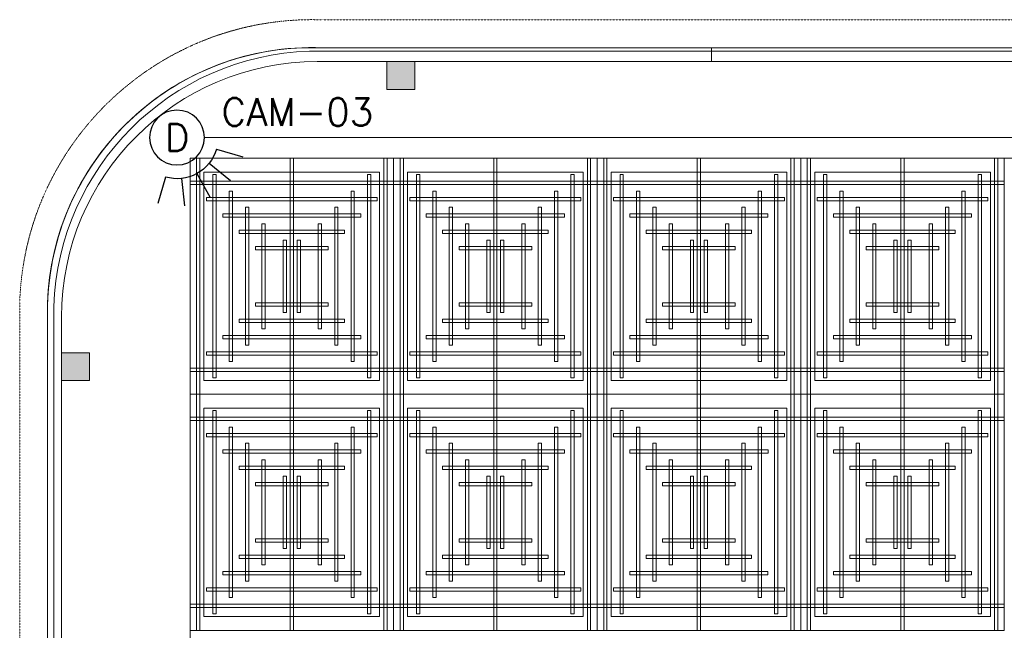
# Model space of a CAD drawing. Header units: millimetres. Extents: x 49250 to 72845, y -20157 to 18303.
# Tile 12 of 16: x 50153 to 55532, y 14963 to 18303. Entities that reach past the tile are written whole.
import ezdxf
from ezdxf.enums import TextEntityAlignment as Align

# ---------------------------------------------------------------- set-up
doc = ezdxf.new("R2010")
doc.units = ezdxf.units.MM
doc.header["$MEASUREMENT"] = 0
doc.linetypes.add('HIDDENX2', pattern=[0.75, 0.5, -0.25])
doc.linetypes.add('IRISH HOUSE_FF46_HYD AIRPORT_HVAC DUCTING LAYOUT 3$0$( Dashed )', pattern=[0.75, 0.5, -0.25])
doc.layers.get('0').update_dxf_attribs({"lineweight": 5})
for name, color, linetype in [('ELV-CCTV-SYSTEM-EQP', 5, 'Continuous'), ('IRISH HOUSE_FF46_HYD AIRPORT_HVAC DUCTING LAYOUT 3$0$Flooring', 8, 'Continuous'), ('IRISH HOUSE_FF46_HYD AIRPORT_HVAC DUCTING LAYOUT 3$0$RCP LAYOUT', 8, 'Continuous')]:
    doc.layers.add(name, color=color, linetype=linetype)
for name, color, linetype, lineweight in [('IRISH HOUSE_FF46_HYD AIRPORT_HVAC DUCTING LAYOUT 3$0$00 Structural', 2, 'Continuous', 25), ('IRISH HOUSE_FF46_HYD AIRPORT_HVAC DUCTING LAYOUT 3$0$02_Elevation 00', 8, 'Continuous', 9), ('IRISH HOUSE_FF46_HYD AIRPORT_HVAC DUCTING LAYOUT 3$0$03 Partition', 152, 'Continuous', 25), ('IRISH HOUSE_FF46_HYD AIRPORT_HVAC DUCTING LAYOUT 3$0$08_Hatch', 140, 'Continuous', 9), ('IRISH HOUSE_FF46_HYD AIRPORT_HVAC DUCTING LAYOUT 3$0$Ceiling', 14, 'Continuous', 9), ('IRISH HOUSE_FF46_HYD AIRPORT_HVAC DUCTING LAYOUT 3$0$Furniture', 14, 'Continuous', 9), ('IRISH HOUSE_FF46_HYD AIRPORT_HVAC DUCTING LAYOUT 3$0$Grey', 8, 'Continuous', 9), ('M-MEP-ELPR-EQUIP', 6, 'Continuous', 20), ('M-MEP-ELTV-CABLE', 96, 'HIDDENX2', 20), ('M-MEP-GEN', 7, 'Continuous', 5)]:
    doc.layers.add(name, color=color, linetype=linetype, lineweight=lineweight)
doc.styles.get("Standard").update_dxf_attribs({"font": 'romans.shx'})

# ---------------------------------------------------------------- blocks, each defined once
blk = doc.blocks.new('IRISH HOUSE_FF46_HYD AIRPORT_HVAC DUCTING LAYOUT 3$0$IRISH HOUSE-RCP LAYOUT')
at = {"layer": 'IRISH HOUSE_FF46_HYD AIRPORT_HVAC DUCTING LAYOUT 3$0$00 Structural', "lineweight": 0, "ltscale": 0.25}
h = blk.add_hatch(color=8, dxfattribs=at)
h.dxf.hatch_style = 1
h.paths.add_polyline_path([(1812, 8901.5), (1812, 8749.1), (1964.4, 8749.1), (1964.4, 8901.5)])
h = blk.add_hatch(color=8, dxfattribs=at)
h.dxf.hatch_style = 1
h.paths.add_polyline_path([(34, 7309.1), (34, 7156.7), (186.4, 7156.7), (186.4, 7309.1)])
at = {"color": 8, "lineweight": 0, "ltscale": 0.25}
for p, q in [((736.3, 1918.2), (736.3, 8372.8)), ((736.3, 8372.8), (7409.9, 8372.8)), ((736.3, 7081.9), (736.3, 8372.8)), ((736.3, 8372.8), (1848.5, 8372.8)), ((2960.8, 8372.8), (1848.5, 8372.8)), ((1848.5, 8372.8), (1848.5, 7081.9)), ((1848.5, 8372.8), (1848.5, 7081.9)), ((2960.8, 7081.9), (2960.8, 8372.8)), ((2960.8, 8372.8), (4073.1, 8372.8)), ((2960.8, 7081.9), (2960.8, 8372.8)), ((4073.1, 8372.8), (4073.1, 7081.9)), ((5185.4, 8372.8), (4073.1, 8372.8)), ((4073.1, 8372.8), (4073.1, 7081.9)), ((5185.4, 7081.9), (5185.4, 8372.8)), ((812.5, 7158.1), (812.5, 8296.6)), ((812.5, 8296.6), (1772.3, 8296.6)), ((1772.3, 8296.6), (1772.3, 7158.1)), ((2884.6, 8296.6), (1924.7, 8296.6)), ((1924.7, 8296.6), (1924.7, 7158.1)), ((2884.6, 7158.1), (2884.6, 8296.6)), ((3037, 7158.1), (3037, 8296.6)), ((3037, 8296.6), (3996.9, 8296.6)), ((3996.9, 8296.6), (3996.9, 7158.1)), ((5109.2, 8296.6), (4149.3, 8296.6)), ((4149.3, 8296.6), (4149.3, 7158.1)), ((5109.2, 7158.1), (5109.2, 8296.6)), ((1772.3, 7158.1), (812.5, 7158.1)), ((1924.7, 7158.1), (2884.6, 7158.1)), ((3996.9, 7158.1), (3037, 7158.1)), ((4149.3, 7158.1), (5109.2, 7158.1)), ((1848.5, 7081.9), (736.3, 7081.9)), ((1848.5, 7081.9), (736.3, 7081.9)), ((736.3, 7081.9), (736.3, 5790.9)), ((1848.5, 7081.9), (2960.8, 7081.9)), ((1848.5, 7081.9), (2960.8, 7081.9)), ((1848.5, 5790.9), (1848.5, 7081.9)), ((1848.5, 5790.9), (1848.5, 7081.9)), ((4073.1, 7081.9), (2960.8, 7081.9)), ((4073.1, 7081.9), (2960.8, 7081.9)), ((2960.8, 7081.9), (2960.8, 5790.9)), ((2960.8, 7081.9), (2960.8, 5790.9)), ((4073.1, 5790.9), (4073.1, 7081.9)), ((4073.1, 7081.9), (5185.4, 7081.9)), ((4073.1, 7081.9), (5185.4, 7081.9)), ((4073.1, 5790.9), (4073.1, 7081.9)), ((5185.4, 7081.9), (5185.4, 5790.9)), ((1772.3, 7005.7), (812.5, 7005.7)), ((812.5, 7005.7), (812.5, 5867.1)), ((1772.3, 5867.1), (1772.3, 7005.7)), ((1924.7, 7005.7), (2884.6, 7005.7)), ((1924.7, 5867.1), (1924.7, 7005.7)), ((2884.6, 7005.7), (2884.6, 5867.1)), ((3996.9, 7005.7), (3037, 7005.7)), ((3037, 7005.7), (3037, 5867.1)), ((3996.9, 5867.1), (3996.9, 7005.7)), ((4149.3, 7005.7), (5109.2, 7005.7)), ((4149.3, 5867.1), (4149.3, 7005.7)), ((5109.2, 7005.7), (5109.2, 5867.1)), ((812.5, 5867.1), (1772.3, 5867.1)), ((2884.6, 5867.1), (1924.7, 5867.1)), ((3037, 5867.1), (3996.9, 5867.1)), ((5109.2, 5867.1), (4149.3, 5867.1)), ((736.3, 5790.9), (1848.5, 5790.9)), ((2960.8, 5790.9), (1848.5, 5790.9)), ((2960.8, 5790.9), (4073.1, 5790.9)), ((5185.4, 5790.9), (4073.1, 5790.9))]:
    blk.add_line(p, q, dxfattribs=at)
at = {"layer": 'IRISH HOUSE_FF46_HYD AIRPORT_HVAC DUCTING LAYOUT 3$0$00 Structural', "color": 8, "lineweight": 0, "ltscale": 0.25}
for p, q in [((1812, 8901.5), (1964.4, 8901.5)), ((1812, 8749.1), (1812, 8901.5)), ((1964.4, 8901.5), (1964.4, 8749.1)), ((1964.4, 8749.1), (1812, 8749.1)), ((34, 7309.1), (186.4, 7309.1)), ((34, 7156.7), (34, 7309.1)), ((186.4, 7309.1), (186.4, 7156.7)), ((186.4, 7156.7), (34, 7156.7))]:
    blk.add_line(p, q, dxfattribs=at)
at = {"layer": 'IRISH HOUSE_FF46_HYD AIRPORT_HVAC DUCTING LAYOUT 3$0$02_Elevation 00', "color": 8, "lineweight": 0, "ltscale": 0.25}
blk.add_line((3585.4, 8901.6), (6588.5, 8901.6), dxfattribs=at)
at = {"layer": 'IRISH HOUSE_FF46_HYD AIRPORT_HVAC DUCTING LAYOUT 3$0$03 Partition', "color": 8, "lineweight": 0, "ltscale": 0.25}
for p, q in [((1459, 8977.8), (3585.4, 8977.8)), ((-42.2, 4994.4), (-42.2, 7494.2))]:
    blk.add_line(p, q, dxfattribs=at)
blk.add_arc((1404.6, 7531.5), 1447.3, 87.8468, 181.475, dxfattribs=at)
at = {"layer": 'IRISH HOUSE_FF46_HYD AIRPORT_HVAC DUCTING LAYOUT 3$0$08_Hatch', "color": 8, "lineweight": 0, "ltscale": 0.25}
for p, q in [((1354.8, 8977.7), (3585.4, 8977.7)), ((3585.4, 8977.7), (3585.4, 8901.5)), ((3585.4, 8901.5), (1431, 8901.5)), ((-42.2, 4994.4), (-42.2, 7580.7)), ((34, 7504.5), (34, 4994.4))]:
    blk.add_line(p, q, dxfattribs=at)
for centre, radius, start, end in [((1404.5, 7531), 1447.6, 91.9701, 178.0299), ((1431, 7504.5), 1397, 90, 180)]:
    blk.add_arc(centre, radius, start, end, dxfattribs=at)
at = {"layer": 'IRISH HOUSE_FF46_HYD AIRPORT_HVAC DUCTING LAYOUT 3$0$Ceiling', "color": 8, "lineweight": 0, "ltscale": 0.25}
for p, q in [((789.9, 8372.8), (772, 8372.8)), ((772, 8372.8), (772, 7081.9)), ((789.9, 7081.9), (789.9, 8372.8)), ((1283.5, 7081.9), (1283.5, 8372.8)), ((1283.5, 8372.8), (1301.3, 8372.8)), ((1301.3, 8372.8), (1301.3, 7081.9)), ((1794.9, 7081.9), (1794.9, 8372.8)), ((1794.9, 8372.8), (1812.8, 8372.8)), ((1812.8, 8372.8), (1812.8, 7081.9)), ((1902.2, 8372.8), (1884.3, 8372.8)), ((1884.3, 8372.8), (1884.3, 7081.9)), ((1902.2, 7081.9), (1902.2, 8372.8)), ((2413.6, 8372.8), (2395.8, 8372.8)), ((2395.8, 8372.8), (2395.8, 7081.9)), ((2413.6, 7081.9), (2413.6, 8372.8)), ((2907.2, 7081.9), (2907.2, 8372.8)), ((2907.2, 8372.8), (2925.1, 8372.8)), ((2925.1, 8372.8), (2925.1, 7081.9)), ((3014.4, 8372.8), (2996.6, 8372.8)), ((2996.6, 8372.8), (2996.6, 7081.9)), ((3014.4, 7081.9), (3014.4, 8372.8)), ((3508, 7081.9), (3508, 8372.8)), ((3508, 8372.8), (3525.9, 8372.8)), ((3525.9, 8372.8), (3525.9, 7081.9)), ((4019.5, 7081.9), (4019.5, 8372.8)), ((4019.5, 8372.8), (4037.4, 8372.8)), ((4037.4, 8372.8), (4037.4, 7081.9)), ((4126.7, 8372.8), (4108.9, 8372.8)), ((4108.9, 8372.8), (4108.9, 7081.9)), ((4126.7, 7081.9), (4126.7, 8372.8)), ((4638.2, 8372.8), (4620.3, 8372.8)), ((4620.3, 8372.8), (4620.3, 7081.9)), ((4638.2, 7081.9), (4638.2, 8372.8)), ((5131.8, 7081.9), (5131.8, 8372.8)), ((5131.8, 8372.8), (5149.6, 8372.8)), ((5149.6, 8372.8), (5149.6, 7081.9)), ((1848.5, 8247.7), (736.3, 8247.7)), ((736.3, 8247.7), (736.3, 8229.8)), ((861.4, 7171.2), (861.4, 8283.4)), ((861.4, 8283.4), (879.3, 8283.4)), ((879.3, 8283.4), (879.3, 7171.2)), ((1705.6, 7171.2), (1705.6, 8283.4)), ((1705.6, 8283.4), (1723.4, 8283.4)), ((1723.4, 8283.4), (1723.4, 7171.2)), ((1848.5, 8229.8), (1848.5, 8247.7)), ((1848.5, 8247.7), (2960.8, 8247.7)), ((1848.5, 8229.8), (1848.5, 8247.7)), ((1991.5, 8283.4), (1973.7, 8283.4)), ((1973.7, 8283.4), (1973.7, 7171.2)), ((1991.5, 7171.2), (1991.5, 8283.4)), ((2835.7, 8283.4), (2817.8, 8283.4)), ((2817.8, 8283.4), (2817.8, 7171.2)), ((2835.7, 7171.2), (2835.7, 8283.4)), ((4073.1, 8247.7), (2960.8, 8247.7)), ((2960.8, 8247.7), (2960.8, 8229.8)), ((2960.8, 8247.7), (2960.8, 8229.8)), ((3085.9, 7171.2), (3085.9, 8283.4)), ((3085.9, 8283.4), (3103.8, 8283.4)), ((3103.8, 8283.4), (3103.8, 7171.2)), ((3930.1, 7171.2), (3930.1, 8283.4)), ((3930.1, 8283.4), (3948, 8283.4)), ((3948, 8283.4), (3948, 7171.2)), ((4073.1, 8229.8), (4073.1, 8247.7)), ((4073.1, 8229.8), (4073.1, 8247.7)), ((4073.1, 8247.7), (5185.4, 8247.7)), ((4216.1, 8283.4), (4198.2, 8283.4)), ((4198.2, 8283.4), (4198.2, 7171.2)), ((4216.1, 7171.2), (4216.1, 8283.4)), ((5060.3, 8283.4), (5042.4, 8283.4)), ((5042.4, 8283.4), (5042.4, 7171.2)), ((5060.3, 7171.2), (5060.3, 8283.4)), ((5185.4, 8247.7), (5185.4, 8229.8)), ((736.3, 8229.8), (1848.5, 8229.8)), ((950.7, 7260.6), (950.7, 8194)), ((950.7, 8194), (968.6, 8194)), ((968.6, 8194), (968.6, 7260.6)), ((1616.2, 7260.6), (1616.2, 8194)), ((1616.2, 8194), (1634.1, 8194)), ((1634.1, 8194), (1634.1, 7260.6)), ((2960.8, 8229.8), (1848.5, 8229.8)), ((2080.9, 8194), (2063, 8194)), ((2063, 8194), (2063, 7260.6)), ((2080.9, 7260.6), (2080.9, 8194)), ((2746.4, 8194), (2728.5, 8194)), ((2728.5, 8194), (2728.5, 7260.6)), ((2746.4, 7260.6), (2746.4, 8194)), ((2960.8, 8229.8), (4073.1, 8229.8)), ((3175.3, 7260.6), (3175.3, 8194)), ((3175.3, 8194), (3193.2, 8194)), ((3193.2, 8194), (3193.2, 7260.6)), ((3840.8, 7260.6), (3840.8, 8194)), ((3840.8, 8194), (3858.6, 8194)), ((3858.6, 8194), (3858.6, 7260.6)), ((5185.4, 8229.8), (4073.1, 8229.8)), ((4305.5, 8194), (4287.6, 8194)), ((4287.6, 8194), (4287.6, 7260.6)), ((4305.5, 7260.6), (4305.5, 8194)), ((4970.9, 8194), (4953, 8194)), ((4953, 8194), (4953, 7260.6)), ((4970.9, 7260.6), (4970.9, 8194)), ((825.6, 8158.3), (825.6, 8140.4)), ((1759.1, 8158.3), (825.6, 8158.3)), ((825.6, 8140.4), (1759.1, 8140.4)), ((1759.1, 8140.4), (1759.1, 8158.3)), ((1938, 8140.4), (1938, 8158.3)), ((1938, 8158.3), (2871.5, 8158.3)), ((2871.5, 8140.4), (1938, 8140.4)), ((2871.5, 8158.3), (2871.5, 8140.4)), ((3050.2, 8158.3), (3050.2, 8140.4)), ((3983.6, 8158.3), (3050.2, 8158.3)), ((3050.2, 8140.4), (3983.6, 8140.4)), ((3983.6, 8140.4), (3983.6, 8158.3)), ((4162.6, 8140.4), (4162.6, 8158.3)), ((4162.6, 8158.3), (5096, 8158.3)), ((5096, 8140.4), (4162.6, 8140.4)), ((5096, 8158.3), (5096, 8140.4)), ((1040.1, 7349.9), (1040.1, 8104.7)), ((1040.1, 8104.7), (1058, 8104.7)), ((1058, 8104.7), (1058, 7349.9)), ((1526.8, 7349.9), (1526.8, 8104.7)), ((1526.8, 8104.7), (1544.7, 8104.7)), ((1544.7, 8104.7), (1544.7, 7349.9)), ((2170.3, 8104.7), (2152.4, 8104.7)), ((2152.4, 8104.7), (2152.4, 7349.9)), ((2170.3, 7349.9), (2170.3, 8104.7)), ((2657, 8104.7), (2639.1, 8104.7)), ((2639.1, 8104.7), (2639.1, 7349.9)), ((2657, 7349.9), (2657, 8104.7)), ((3264.7, 7349.9), (3264.7, 8104.7)), ((3264.7, 8104.7), (3282.5, 8104.7)), ((3282.5, 8104.7), (3282.5, 7349.9)), ((3751.4, 7349.9), (3751.4, 8104.7)), ((3751.4, 8104.7), (3769.3, 8104.7)), ((3769.3, 8104.7), (3769.3, 7349.9)), ((4394.8, 8104.7), (4376.9, 8104.7)), ((4376.9, 8104.7), (4376.9, 7349.9)), ((4394.8, 7349.9), (4394.8, 8104.7)), ((4881.5, 8104.7), (4863.7, 8104.7)), ((4863.7, 8104.7), (4863.7, 7349.9)), ((4881.5, 7349.9), (4881.5, 8104.7)), ((915, 8068.9), (915, 8051.1)), ((1669.7, 8068.9), (915, 8068.9)), ((915, 8051.1), (1669.7, 8051.1)), ((1669.7, 8051.1), (1669.7, 8068.9)), ((2027.4, 8051.1), (2027.4, 8068.9)), ((2027.4, 8068.9), (2782.1, 8068.9)), ((2782.1, 8051.1), (2027.4, 8051.1)), ((2782.1, 8068.9), (2782.1, 8051.1)), ((3139.5, 8068.9), (3139.5, 8051.1)), ((3894.2, 8068.9), (3139.5, 8068.9)), ((3139.5, 8051.1), (3894.2, 8051.1)), ((3894.2, 8051.1), (3894.2, 8068.9)), ((4252, 8051.1), (4252, 8068.9)), ((4252, 8068.9), (5006.7, 8068.9)), ((5006.7, 8051.1), (4252, 8051.1)), ((5006.7, 8068.9), (5006.7, 8051.1)), ((1004.4, 7979.6), (1004.4, 7961.7)), ((1580.4, 7979.6), (1004.4, 7979.6)), ((1129.5, 7439.3), (1129.5, 8015.3)), ((1129.5, 8015.3), (1147.3, 8015.3)), ((1147.3, 8015.3), (1147.3, 7439.3)), ((1455.3, 8015.3), (1437.4, 8015.3)), ((1437.4, 8015.3), (1437.4, 7439.3)), ((1455.3, 7439.3), (1455.3, 8015.3)), ((1580.4, 7961.7), (1580.4, 7979.6)), ((2116.7, 7961.7), (2116.7, 7979.6)), ((2116.7, 7979.6), (2692.7, 7979.6)), ((2241.8, 7439.3), (2241.8, 8015.3)), ((2241.8, 8015.3), (2259.7, 8015.3)), ((2259.7, 8015.3), (2259.7, 7439.3)), ((2567.6, 8015.3), (2549.8, 8015.3)), ((2549.8, 8015.3), (2549.8, 7439.3)), ((2567.6, 7439.3), (2567.6, 8015.3)), ((2692.7, 7979.6), (2692.7, 7961.7)), ((3228.9, 7979.6), (3228.9, 7961.7)), ((3804.9, 7979.6), (3228.9, 7979.6)), ((3354, 7439.3), (3354, 8015.3)), ((3354, 8015.3), (3371.9, 8015.3)), ((3371.9, 8015.3), (3371.9, 7439.3)), ((3679.8, 8015.3), (3661.9, 8015.3)), ((3661.9, 8015.3), (3661.9, 7439.3)), ((3679.8, 7439.3), (3679.8, 8015.3)), ((3804.9, 7961.7), (3804.9, 7979.6)), ((4341.3, 7961.7), (4341.3, 7979.6)), ((4341.3, 7979.6), (4917.3, 7979.6)), ((4466.4, 7439.3), (4466.4, 8015.3)), ((4466.4, 8015.3), (4484.3, 8015.3)), ((4484.3, 8015.3), (4484.3, 7439.3)), ((4792.2, 8015.3), (4774.3, 8015.3)), ((4774.3, 8015.3), (4774.3, 7439.3)), ((4792.2, 7439.3), (4792.2, 8015.3)), ((4917.3, 7979.6), (4917.3, 7961.7)), ((1004.4, 7961.7), (1580.4, 7961.7)), ((1245.6, 7528.7), (1245.6, 7925.9)), ((1245.6, 7925.9), (1263.5, 7925.9)), ((1263.5, 7925.9), (1263.5, 7528.7)), ((1339.1, 7925.9), (1321.2, 7925.9)), ((1321.2, 7925.9), (1321.2, 7528.7)), ((1339.1, 7528.7), (1339.1, 7925.9)), ((2692.7, 7961.7), (2116.7, 7961.7)), ((2358, 7528.7), (2358, 7925.9)), ((2358, 7925.9), (2375.9, 7925.9)), ((2375.9, 7925.9), (2375.9, 7528.7)), ((2451.5, 7925.9), (2433.6, 7925.9)), ((2433.6, 7925.9), (2433.6, 7528.7)), ((2451.5, 7528.7), (2451.5, 7925.9)), ((3228.9, 7961.7), (3804.9, 7961.7)), ((3470.2, 7528.7), (3470.2, 7925.9)), ((3470.2, 7925.9), (3488.1, 7925.9)), ((3488.1, 7925.9), (3488.1, 7528.7)), ((3563.6, 7925.9), (3545.8, 7925.9)), ((3545.8, 7925.9), (3545.8, 7528.7)), ((3563.6, 7528.7), (3563.6, 7925.9)), ((4917.3, 7961.7), (4341.3, 7961.7)), ((4582.6, 7528.7), (4582.6, 7925.9)), ((4582.6, 7925.9), (4600.4, 7925.9)), ((4600.4, 7925.9), (4600.4, 7528.7)), ((4676, 7925.9), (4658.1, 7925.9)), ((4658.1, 7925.9), (4658.1, 7528.7)), ((4676, 7528.7), (4676, 7925.9)), ((1093.7, 7890.2), (1093.7, 7872.3)), ((1491, 7890.2), (1093.7, 7890.2)), ((1093.7, 7872.3), (1491, 7872.3)), ((1491, 7872.3), (1491, 7890.2)), ((2206.1, 7872.3), (2206.1, 7890.2)), ((2206.1, 7890.2), (2603.4, 7890.2)), ((2603.4, 7872.3), (2206.1, 7872.3)), ((2603.4, 7890.2), (2603.4, 7872.3)), ((3318.3, 7890.2), (3318.3, 7872.3)), ((3715.6, 7890.2), (3318.3, 7890.2)), ((3318.3, 7872.3), (3715.6, 7872.3)), ((3715.6, 7872.3), (3715.6, 7890.2)), ((4430.7, 7872.3), (4430.7, 7890.2)), ((4430.7, 7890.2), (4827.9, 7890.2)), ((4827.9, 7872.3), (4430.7, 7872.3)), ((4827.9, 7890.2), (4827.9, 7872.3)), ((1093.7, 7564.4), (1093.7, 7582.3)), ((1093.7, 7582.3), (1491, 7582.3)), ((1491, 7564.4), (1093.7, 7564.4)), ((1491, 7582.3), (1491, 7564.4)), ((2603.4, 7582.3), (2206.1, 7582.3)), ((2206.1, 7582.3), (2206.1, 7564.4)), ((2206.1, 7564.4), (2603.4, 7564.4)), ((2603.4, 7564.4), (2603.4, 7582.3)), ((3318.3, 7564.4), (3318.3, 7582.3)), ((3318.3, 7582.3), (3715.6, 7582.3)), ((3715.6, 7564.4), (3318.3, 7564.4)), ((3715.6, 7582.3), (3715.6, 7564.4)), ((4827.9, 7582.3), (4430.7, 7582.3)), ((4430.7, 7582.3), (4430.7, 7564.4)), ((4430.7, 7564.4), (4827.9, 7564.4)), ((4827.9, 7564.4), (4827.9, 7582.3)), ((1004.4, 7475.1), (1004.4, 7492.9)), ((1004.4, 7492.9), (1580.4, 7492.9)), ((1263.5, 7528.7), (1245.6, 7528.7)), ((1321.2, 7528.7), (1339.1, 7528.7)), ((1580.4, 7492.9), (1580.4, 7475.1)), ((2692.7, 7492.9), (2116.7, 7492.9)), ((2116.7, 7492.9), (2116.7, 7475.1)), ((2375.9, 7528.7), (2358, 7528.7)), ((2433.6, 7528.7), (2451.5, 7528.7)), ((2692.7, 7475.1), (2692.7, 7492.9)), ((3228.9, 7475.1), (3228.9, 7492.9)), ((3228.9, 7492.9), (3804.9, 7492.9)), ((3488.1, 7528.7), (3470.2, 7528.7)), ((3545.8, 7528.7), (3563.6, 7528.7)), ((3804.9, 7492.9), (3804.9, 7475.1)), ((4917.3, 7492.9), (4341.3, 7492.9)), ((4341.3, 7492.9), (4341.3, 7475.1)), ((4600.4, 7528.7), (4582.6, 7528.7)), ((4658.1, 7528.7), (4676, 7528.7)), ((4917.3, 7475.1), (4917.3, 7492.9)), ((1580.4, 7475.1), (1004.4, 7475.1)), ((1147.3, 7439.3), (1129.5, 7439.3)), ((1437.4, 7439.3), (1455.3, 7439.3)), ((2116.7, 7475.1), (2692.7, 7475.1)), ((2259.7, 7439.3), (2241.8, 7439.3)), ((2549.8, 7439.3), (2567.6, 7439.3)), ((3804.9, 7475.1), (3228.9, 7475.1)), ((3371.9, 7439.3), (3354, 7439.3)), ((3661.9, 7439.3), (3679.8, 7439.3)), ((4341.3, 7475.1), (4917.3, 7475.1)), ((4484.3, 7439.3), (4466.4, 7439.3)), ((4774.3, 7439.3), (4792.2, 7439.3)), ((915, 7385.7), (915, 7403.6)), ((915, 7403.6), (1669.7, 7403.6)), ((1669.7, 7385.7), (915, 7385.7)), ((1669.7, 7403.6), (1669.7, 7385.7)), ((2782.1, 7403.6), (2027.4, 7403.6)), ((2027.4, 7403.6), (2027.4, 7385.7)), ((2027.4, 7385.7), (2782.1, 7385.7)), ((2782.1, 7385.7), (2782.1, 7403.6)), ((3139.6, 7385.7), (3139.6, 7403.6)), ((3139.6, 7403.6), (3894.3, 7403.6)), ((3894.3, 7385.7), (3139.6, 7385.7)), ((3894.3, 7403.6), (3894.3, 7385.7)), ((5006.7, 7403.6), (4251.9, 7403.6)), ((4251.9, 7403.6), (4251.9, 7385.7)), ((4251.9, 7385.7), (5006.7, 7385.7)), ((5006.7, 7385.7), (5006.7, 7403.6)), ((1058, 7349.9), (1040.1, 7349.9)), ((1544.7, 7349.9), (1526.8, 7349.9)), ((2152.4, 7349.9), (2170.3, 7349.9)), ((2639.1, 7349.9), (2657, 7349.9)), ((3282.5, 7349.9), (3264.7, 7349.9)), ((3769.3, 7349.9), (3751.4, 7349.9)), ((4376.9, 7349.9), (4394.8, 7349.9)), ((4863.7, 7349.9), (4881.5, 7349.9)), ((825.6, 7296.3), (825.6, 7314.2)), ((825.6, 7314.2), (1759.1, 7314.2)), ((1759.1, 7296.3), (825.6, 7296.3)), ((1759.1, 7314.2), (1759.1, 7296.3)), ((2871.5, 7314.2), (1938, 7314.2)), ((1938, 7314.2), (1938, 7296.3)), ((1938, 7296.3), (2871.5, 7296.3)), ((2871.5, 7296.3), (2871.5, 7314.2)), ((3050.2, 7296.3), (3050.2, 7314.2)), ((3050.2, 7314.2), (3983.6, 7314.2)), ((3983.6, 7296.3), (3050.2, 7296.3)), ((3983.6, 7314.2), (3983.6, 7296.3)), ((5096, 7314.2), (4162.6, 7314.2)), ((4162.6, 7314.2), (4162.6, 7296.3)), ((4162.6, 7296.3), (5096, 7296.3)), ((5096, 7296.3), (5096, 7314.2)), ((736.3, 7224.8), (1848.5, 7224.8)), ((736.3, 7207), (736.3, 7224.8)), ((968.6, 7260.6), (950.7, 7260.6)), ((1634.1, 7260.6), (1616.2, 7260.6)), ((2960.8, 7224.8), (1848.5, 7224.8)), ((1848.5, 7224.8), (1848.5, 7207)), ((1848.5, 7224.8), (1848.5, 7207)), ((2063, 7260.6), (2080.9, 7260.6)), ((2728.5, 7260.6), (2746.4, 7260.6)), ((2960.8, 7224.8), (4073.1, 7224.8)), ((2960.8, 7207), (2960.8, 7224.8)), ((2960.8, 7207), (2960.8, 7224.8)), ((3193.2, 7260.6), (3175.3, 7260.6)), ((3858.6, 7260.6), (3840.8, 7260.6)), ((4073.1, 7224.8), (4073.1, 7207)), ((5185.4, 7224.8), (4073.1, 7224.8)), ((4073.1, 7224.8), (4073.1, 7207)), ((4287.6, 7260.6), (4305.5, 7260.6)), ((4953, 7260.6), (4970.9, 7260.6)), ((5185.4, 7207), (5185.4, 7224.8)), ((1848.5, 7207), (736.3, 7207)), ((879.3, 7171.2), (861.4, 7171.2)), ((1723.4, 7171.2), (1705.6, 7171.2)), ((1848.5, 7207), (2960.8, 7207)), ((1973.7, 7171.2), (1991.5, 7171.2)), ((2817.8, 7171.2), (2835.7, 7171.2)), ((4073.1, 7207), (2960.8, 7207)), ((3103.8, 7171.2), (3085.9, 7171.2)), ((3948, 7171.2), (3930.1, 7171.2)), ((4073.1, 7207), (5185.4, 7207)), ((4198.2, 7171.2), (4216.1, 7171.2)), ((5042.4, 7171.2), (5060.3, 7171.2)), ((772, 7081.9), (789.9, 7081.9)), ((772, 7081.9), (789.9, 7081.9)), ((772, 5790.9), (772, 7081.9)), ((789.9, 7081.9), (789.9, 5790.9)), ((1301.3, 7081.9), (1283.5, 7081.9)), ((1301.3, 7081.9), (1283.5, 7081.9)), ((1283.5, 7081.9), (1283.5, 5790.9)), ((1301.3, 5790.9), (1301.3, 7081.9)), ((1812.8, 7081.9), (1794.9, 7081.9)), ((1812.8, 7081.9), (1794.9, 7081.9)), ((1794.9, 7081.9), (1794.9, 5790.9)), ((1812.8, 5790.9), (1812.8, 7081.9)), ((1884.3, 7081.9), (1902.2, 7081.9)), ((1884.3, 7081.9), (1902.2, 7081.9)), ((1884.3, 5790.9), (1884.3, 7081.9)), ((1902.2, 7081.9), (1902.2, 5790.9)), ((2395.8, 7081.9), (2413.6, 7081.9)), ((2395.8, 7081.9), (2413.6, 7081.9)), ((2395.8, 5790.9), (2395.8, 7081.9)), ((2413.6, 7081.9), (2413.6, 5790.9)), ((2925.1, 7081.9), (2907.2, 7081.9)), ((2925.1, 7081.9), (2907.2, 7081.9)), ((2907.2, 7081.9), (2907.2, 5790.9)), ((2925.1, 5790.9), (2925.1, 7081.9)), ((2996.6, 7081.9), (3014.4, 7081.9)), ((2996.6, 7081.9), (3014.4, 7081.9)), ((2996.6, 5790.9), (2996.6, 7081.9)), ((3014.4, 7081.9), (3014.4, 5790.9)), ((3525.9, 7081.9), (3508, 7081.9)), ((3525.9, 7081.9), (3508, 7081.9)), ((3508, 7081.9), (3508, 5790.9)), ((3525.9, 5790.9), (3525.9, 7081.9)), ((4037.4, 7081.9), (4019.5, 7081.9)), ((4037.4, 7081.9), (4019.5, 7081.9)), ((4019.5, 7081.9), (4019.5, 5790.9)), ((4037.4, 5790.9), (4037.4, 7081.9)), ((4108.9, 7081.9), (4126.7, 7081.9)), ((4108.9, 7081.9), (4126.7, 7081.9)), ((4108.9, 5790.9), (4108.9, 7081.9)), ((4126.7, 7081.9), (4126.7, 5790.9)), ((4620.3, 7081.9), (4638.2, 7081.9)), ((4620.3, 7081.9), (4638.2, 7081.9)), ((4620.3, 5790.9), (4620.3, 7081.9)), ((4638.2, 7081.9), (4638.2, 5790.9)), ((5149.6, 7081.9), (5131.8, 7081.9)), ((5149.6, 7081.9), (5131.8, 7081.9)), ((5131.8, 7081.9), (5131.8, 5790.9)), ((5149.6, 5790.9), (5149.6, 7081.9)), ((1848.5, 6956.7), (736.3, 6956.7)), ((736.3, 6956.7), (736.3, 6938.9)), ((879.3, 6992.5), (861.4, 6992.5)), ((861.4, 6992.5), (861.4, 5880.3)), ((879.3, 5880.3), (879.3, 6992.5)), ((1723.4, 6992.5), (1705.6, 6992.5)), ((1705.6, 6992.5), (1705.6, 5880.3)), ((1723.4, 5880.3), (1723.4, 6992.5)), ((1848.5, 6938.9), (1848.5, 6956.7)), ((1848.5, 6956.7), (2960.8, 6956.7)), ((1848.5, 6938.9), (1848.5, 6956.7)), ((1973.7, 6992.5), (1991.5, 6992.5)), ((1973.7, 5880.3), (1973.7, 6992.5)), ((1991.5, 6992.5), (1991.5, 5880.3)), ((2817.8, 6992.5), (2835.7, 6992.5)), ((2817.8, 5880.3), (2817.8, 6992.5)), ((2835.7, 6992.5), (2835.7, 5880.3)), ((4073.1, 6956.7), (2960.8, 6956.7)), ((2960.8, 6956.7), (2960.8, 6938.9)), ((2960.8, 6956.7), (2960.8, 6938.9)), ((3103.8, 6992.5), (3085.9, 6992.5)), ((3085.9, 6992.5), (3085.9, 5880.3)), ((3103.8, 5880.3), (3103.8, 6992.5)), ((3948, 6992.5), (3930.1, 6992.5)), ((3930.1, 6992.5), (3930.1, 5880.3)), ((3948, 5880.3), (3948, 6992.5)), ((4073.1, 6938.9), (4073.1, 6956.7)), ((4073.1, 6938.9), (4073.1, 6956.7)), ((4073.1, 6956.7), (5185.4, 6956.7)), ((4198.2, 6992.5), (4216.1, 6992.5)), ((4198.2, 5880.3), (4198.2, 6992.5)), ((4216.1, 6992.5), (4216.1, 5880.3)), ((5042.4, 6992.5), (5060.3, 6992.5)), ((5042.4, 5880.3), (5042.4, 6992.5)), ((5060.3, 6992.5), (5060.3, 5880.3)), ((5185.4, 6956.7), (5185.4, 6938.9)), ((736.3, 6938.9), (1848.5, 6938.9)), ((968.6, 6903.1), (950.7, 6903.1)), ((950.7, 6903.1), (950.7, 5969.7)), ((968.6, 5969.7), (968.6, 6903.1)), ((1634.1, 6903.1), (1616.2, 6903.1)), ((1616.2, 6903.1), (1616.2, 5969.7)), ((1634.1, 5969.7), (1634.1, 6903.1)), ((2960.8, 6938.9), (1848.5, 6938.9)), ((2063, 6903.1), (2080.9, 6903.1)), ((2063, 5969.7), (2063, 6903.1)), ((2080.9, 6903.1), (2080.9, 5969.7)), ((2728.5, 6903.1), (2746.4, 6903.1)), ((2728.5, 5969.7), (2728.5, 6903.1)), ((2746.4, 6903.1), (2746.4, 5969.7)), ((2960.8, 6938.9), (4073.1, 6938.9)), ((3193.2, 6903.1), (3175.3, 6903.1)), ((3175.3, 6903.1), (3175.3, 5969.7)), ((3193.2, 5969.7), (3193.2, 6903.1)), ((3858.6, 6903.1), (3840.8, 6903.1)), ((3840.8, 6903.1), (3840.8, 5969.7)), ((3858.6, 5969.7), (3858.6, 6903.1)), ((5185.4, 6938.9), (4073.1, 6938.9)), ((4287.6, 6903.1), (4305.5, 6903.1)), ((4287.6, 5969.7), (4287.6, 6903.1)), ((4305.5, 6903.1), (4305.5, 5969.7)), ((4953, 6903.1), (4970.9, 6903.1)), ((4953, 5969.7), (4953, 6903.1)), ((4970.9, 6903.1), (4970.9, 5969.7)), ((825.6, 6867.4), (825.6, 6849.5)), ((1759.1, 6867.4), (825.6, 6867.4)), ((825.6, 6849.5), (1759.1, 6849.5)), ((1759.1, 6849.5), (1759.1, 6867.4)), ((1938, 6849.5), (1938, 6867.4)), ((1938, 6867.4), (2871.5, 6867.4)), ((2871.5, 6849.5), (1938, 6849.5)), ((2871.5, 6867.4), (2871.5, 6849.5)), ((3050.2, 6867.4), (3050.2, 6849.5)), ((3983.6, 6867.4), (3050.2, 6867.4)), ((3050.2, 6849.5), (3983.6, 6849.5)), ((3983.6, 6849.5), (3983.6, 6867.4)), ((4162.6, 6849.5), (4162.6, 6867.4)), ((4162.6, 6867.4), (5096, 6867.4)), ((5096, 6849.5), (4162.6, 6849.5)), ((5096, 6867.4), (5096, 6849.5)), ((1058, 6813.8), (1040.1, 6813.8)), ((1040.1, 6813.8), (1040.1, 6059)), ((1058, 6059), (1058, 6813.8)), ((1544.7, 6813.8), (1526.8, 6813.8)), ((1526.8, 6813.8), (1526.8, 6059)), ((1544.7, 6059), (1544.7, 6813.8)), ((2152.4, 6813.8), (2170.3, 6813.8)), ((2152.4, 6059), (2152.4, 6813.8)), ((2170.3, 6813.8), (2170.3, 6059)), ((2639.1, 6813.8), (2657, 6813.8)), ((2639.1, 6059), (2639.1, 6813.8)), ((2657, 6813.8), (2657, 6059)), ((3282.5, 6813.8), (3264.7, 6813.8)), ((3264.7, 6813.8), (3264.7, 6059)), ((3282.5, 6059), (3282.5, 6813.8)), ((3769.3, 6813.8), (3751.4, 6813.8)), ((3751.4, 6813.8), (3751.4, 6059)), ((3769.3, 6059), (3769.3, 6813.8)), ((4376.9, 6813.8), (4394.8, 6813.8)), ((4376.9, 6059), (4376.9, 6813.8)), ((4394.8, 6813.8), (4394.8, 6059)), ((4863.7, 6813.8), (4881.5, 6813.8)), ((4863.7, 6059), (4863.7, 6813.8)), ((4881.5, 6813.8), (4881.5, 6059)), ((915, 6778), (915, 6760.1)), ((1669.7, 6778), (915, 6778)), ((915, 6760.1), (1669.7, 6760.1)), ((1669.7, 6760.1), (1669.7, 6778)), ((2027.4, 6760.1), (2027.4, 6778)), ((2027.4, 6778), (2782.1, 6778)), ((2782.1, 6760.1), (2027.4, 6760.1)), ((2782.1, 6778), (2782.1, 6760.1)), ((3139.6, 6778), (3139.6, 6760.1)), ((3894.3, 6778), (3139.6, 6778)), ((3139.6, 6760.1), (3894.3, 6760.1)), ((3894.3, 6760.1), (3894.3, 6778)), ((4251.9, 6760.1), (4251.9, 6778)), ((4251.9, 6778), (5006.7, 6778)), ((5006.7, 6760.1), (4251.9, 6760.1)), ((5006.7, 6778), (5006.7, 6760.1)), ((1004.4, 6688.7), (1004.4, 6670.8)), ((1580.4, 6688.7), (1004.4, 6688.7)), ((1147.3, 6724.4), (1129.5, 6724.4)), ((1129.5, 6724.4), (1129.5, 6148.4)), ((1147.3, 6148.4), (1147.3, 6724.4)), ((1437.4, 6724.4), (1455.3, 6724.4)), ((1437.4, 6148.4), (1437.4, 6724.4)), ((1455.3, 6724.4), (1455.3, 6148.4)), ((1580.4, 6670.8), (1580.4, 6688.7)), ((2116.7, 6670.8), (2116.7, 6688.7)), ((2116.7, 6688.7), (2692.7, 6688.7)), ((2259.7, 6724.4), (2241.8, 6724.4)), ((2241.8, 6724.4), (2241.8, 6148.4)), ((2259.7, 6148.4), (2259.7, 6724.4)), ((2549.8, 6724.4), (2567.6, 6724.4)), ((2549.8, 6148.4), (2549.8, 6724.4)), ((2567.6, 6724.4), (2567.6, 6148.4)), ((2692.7, 6688.7), (2692.7, 6670.8)), ((3228.9, 6688.7), (3228.9, 6670.8)), ((3804.9, 6688.7), (3228.9, 6688.7)), ((3371.9, 6724.4), (3354, 6724.4)), ((3354, 6724.4), (3354, 6148.4)), ((3371.9, 6148.4), (3371.9, 6724.4)), ((3661.9, 6724.4), (3679.8, 6724.4)), ((3661.9, 6148.4), (3661.9, 6724.4)), ((3679.8, 6724.4), (3679.8, 6148.4)), ((3804.9, 6670.8), (3804.9, 6688.7)), ((4341.3, 6670.8), (4341.3, 6688.7)), ((4341.3, 6688.7), (4917.3, 6688.7)), ((4484.3, 6724.4), (4466.4, 6724.4)), ((4466.4, 6724.4), (4466.4, 6148.4)), ((4484.3, 6148.4), (4484.3, 6724.4)), ((4774.3, 6724.4), (4792.2, 6724.4)), ((4774.3, 6148.4), (4774.3, 6724.4)), ((4792.2, 6724.4), (4792.2, 6148.4)), ((4917.3, 6688.7), (4917.3, 6670.8)), ((1004.4, 6670.8), (1580.4, 6670.8)), ((1263.5, 6635), (1245.6, 6635)), ((1245.6, 6635), (1245.6, 6237.8)), ((1263.5, 6237.8), (1263.5, 6635)), ((1321.2, 6635), (1339.1, 6635)), ((1321.2, 6237.8), (1321.2, 6635)), ((1339.1, 6635), (1339.1, 6237.8)), ((2692.7, 6670.8), (2116.7, 6670.8)), ((2375.9, 6635), (2358, 6635)), ((2358, 6635), (2358, 6237.8)), ((2375.9, 6237.8), (2375.9, 6635)), ((2433.6, 6635), (2451.5, 6635)), ((2433.6, 6237.8), (2433.6, 6635)), ((2451.5, 6635), (2451.5, 6237.8)), ((3228.9, 6670.8), (3804.9, 6670.8)), ((3488.1, 6635), (3470.2, 6635)), ((3470.2, 6635), (3470.2, 6237.8)), ((3488.1, 6237.8), (3488.1, 6635)), ((3545.8, 6635), (3563.6, 6635)), ((3545.8, 6237.8), (3545.8, 6635)), ((3563.6, 6635), (3563.6, 6237.8)), ((4917.3, 6670.8), (4341.3, 6670.8)), ((4600.4, 6635), (4582.6, 6635)), ((4582.6, 6635), (4582.6, 6237.8)), ((4600.4, 6237.8), (4600.4, 6635)), ((4658.1, 6635), (4676, 6635)), ((4658.1, 6237.8), (4658.1, 6635)), ((4676, 6635), (4676, 6237.8)), ((1093.7, 6599.3), (1093.7, 6581.4)), ((1491, 6599.3), (1093.7, 6599.3)), ((1093.7, 6581.4), (1491, 6581.4)), ((1491, 6581.4), (1491, 6599.3)), ((2206.1, 6581.4), (2206.1, 6599.3)), ((2206.1, 6599.3), (2603.4, 6599.3)), ((2603.4, 6581.4), (2206.1, 6581.4)), ((2603.4, 6599.3), (2603.4, 6581.4)), ((3318.3, 6599.3), (3318.3, 6581.4)), ((3715.6, 6599.3), (3318.3, 6599.3)), ((3318.3, 6581.4), (3715.6, 6581.4)), ((3715.6, 6581.4), (3715.6, 6599.3)), ((4430.7, 6581.4), (4430.7, 6599.3)), ((4430.7, 6599.3), (4827.9, 6599.3)), ((4827.9, 6581.4), (4430.7, 6581.4)), ((4827.9, 6599.3), (4827.9, 6581.4)), ((1093.7, 6273.5), (1093.7, 6291.4)), ((1093.7, 6291.4), (1491, 6291.4)), ((1491, 6273.5), (1093.7, 6273.5)), ((1491, 6291.4), (1491, 6273.5)), ((2603.4, 6291.4), (2206.1, 6291.4)), ((2206.1, 6291.4), (2206.1, 6273.5)), ((2206.1, 6273.5), (2603.4, 6273.5)), ((2603.4, 6273.5), (2603.4, 6291.4)), ((3318.3, 6273.5), (3318.3, 6291.4)), ((3318.3, 6291.4), (3715.6, 6291.4)), ((3715.6, 6273.5), (3318.3, 6273.5)), ((3715.6, 6291.4), (3715.6, 6273.5)), ((4827.9, 6291.4), (4430.7, 6291.4)), ((4430.7, 6291.4), (4430.7, 6273.5)), ((4430.7, 6273.5), (4827.9, 6273.5)), ((4827.9, 6273.5), (4827.9, 6291.4)), ((1004.4, 6184.1), (1004.4, 6202)), ((1004.4, 6202), (1580.4, 6202)), ((1245.6, 6237.8), (1263.5, 6237.8)), ((1339.1, 6237.8), (1321.2, 6237.8)), ((1580.4, 6202), (1580.4, 6184.1)), ((2692.7, 6202), (2116.7, 6202)), ((2116.7, 6202), (2116.7, 6184.1)), ((2358, 6237.8), (2375.9, 6237.8)), ((2451.5, 6237.8), (2433.6, 6237.8)), ((2692.7, 6184.1), (2692.7, 6202)), ((3228.9, 6184.1), (3228.9, 6202)), ((3228.9, 6202), (3804.9, 6202)), ((3470.2, 6237.8), (3488.1, 6237.8)), ((3563.6, 6237.8), (3545.8, 6237.8)), ((3804.9, 6202), (3804.9, 6184.1)), ((4917.3, 6202), (4341.3, 6202)), ((4341.3, 6202), (4341.3, 6184.1)), ((4582.6, 6237.8), (4600.4, 6237.8)), ((4676, 6237.8), (4658.1, 6237.8)), ((4917.3, 6184.1), (4917.3, 6202)), ((1580.4, 6184.1), (1004.4, 6184.1)), ((1129.5, 6148.4), (1147.3, 6148.4)), ((1455.3, 6148.4), (1437.4, 6148.4)), ((2116.7, 6184.1), (2692.7, 6184.1)), ((2241.8, 6148.4), (2259.7, 6148.4)), ((2567.6, 6148.4), (2549.8, 6148.4)), ((3804.9, 6184.1), (3228.9, 6184.1)), ((3354, 6148.4), (3371.9, 6148.4)), ((3679.8, 6148.4), (3661.9, 6148.4)), ((4341.3, 6184.1), (4917.3, 6184.1)), ((4466.4, 6148.4), (4484.3, 6148.4)), ((4792.2, 6148.4), (4774.3, 6148.4)), ((915, 6094.8), (915, 6112.7)), ((915, 6112.7), (1669.7, 6112.7)), ((1669.7, 6094.8), (915, 6094.8)), ((1669.7, 6112.7), (1669.7, 6094.8)), ((2782.1, 6112.7), (2027.4, 6112.7)), ((2027.4, 6112.7), (2027.4, 6094.8)), ((2027.4, 6094.8), (2782.1, 6094.8)), ((2782.1, 6094.8), (2782.1, 6112.7)), ((3139.5, 6094.8), (3139.5, 6112.7)), ((3139.5, 6112.7), (3894.2, 6112.7)), ((3894.2, 6094.8), (3139.5, 6094.8)), ((3894.2, 6112.7), (3894.2, 6094.8)), ((5006.7, 6112.7), (4252, 6112.7)), ((4252, 6112.7), (4252, 6094.8)), ((4252, 6094.8), (5006.7, 6094.8)), ((5006.7, 6094.8), (5006.7, 6112.7)), ((1040.1, 6059), (1058, 6059)), ((1526.8, 6059), (1544.7, 6059)), ((2170.3, 6059), (2152.4, 6059)), ((2657, 6059), (2639.1, 6059)), ((3264.7, 6059), (3282.5, 6059)), ((3751.4, 6059), (3769.3, 6059)), ((4394.8, 6059), (4376.9, 6059)), ((4881.5, 6059), (4863.7, 6059)), ((825.6, 6005.4), (825.6, 6023.3)), ((825.6, 6023.3), (1759.1, 6023.3)), ((1759.1, 6005.4), (825.6, 6005.4)), ((1759.1, 6023.3), (1759.1, 6005.4)), ((2871.5, 6023.3), (1938, 6023.3)), ((1938, 6023.3), (1938, 6005.4)), ((1938, 6005.4), (2871.5, 6005.4)), ((2871.5, 6005.4), (2871.5, 6023.3)), ((3050.2, 6005.4), (3050.2, 6023.3)), ((3050.2, 6023.3), (3983.6, 6023.3)), ((3983.6, 6005.4), (3050.2, 6005.4)), ((3983.6, 6023.3), (3983.6, 6005.4)), ((5096, 6023.3), (4162.6, 6023.3)), ((4162.6, 6023.3), (4162.6, 6005.4)), ((4162.6, 6005.4), (5096, 6005.4)), ((5096, 6005.4), (5096, 6023.3)), ((736.3, 5933.9), (1848.5, 5933.9)), ((736.3, 5916.1), (736.3, 5933.9)), ((950.7, 5969.7), (968.6, 5969.7)), ((1616.2, 5969.7), (1634.1, 5969.7)), ((2960.8, 5933.9), (1848.5, 5933.9)), ((1848.5, 5933.9), (1848.5, 5916.1)), ((1848.5, 5933.9), (1848.5, 5916.1)), ((2080.9, 5969.7), (2063, 5969.7)), ((2746.4, 5969.7), (2728.5, 5969.7)), ((2960.8, 5933.9), (4073.1, 5933.9)), ((2960.8, 5916.1), (2960.8, 5933.9)), ((2960.8, 5916.1), (2960.8, 5933.9)), ((3175.3, 5969.7), (3193.2, 5969.7)), ((3840.8, 5969.7), (3858.6, 5969.7)), ((4073.1, 5933.9), (4073.1, 5916.1)), ((5185.4, 5933.9), (4073.1, 5933.9)), ((4073.1, 5933.9), (4073.1, 5916.1)), ((4305.5, 5969.7), (4287.6, 5969.7)), ((4970.9, 5969.7), (4953, 5969.7)), ((5185.4, 5916.1), (5185.4, 5933.9)), ((1848.5, 5916.1), (736.3, 5916.1)), ((861.4, 5880.3), (879.3, 5880.3)), ((1705.6, 5880.3), (1723.4, 5880.3)), ((1848.5, 5916.1), (2960.8, 5916.1)), ((1991.5, 5880.3), (1973.7, 5880.3)), ((2835.7, 5880.3), (2817.8, 5880.3)), ((4073.1, 5916.1), (2960.8, 5916.1)), ((3085.9, 5880.3), (3103.8, 5880.3)), ((3930.1, 5880.3), (3948, 5880.3)), ((4073.1, 5916.1), (5185.4, 5916.1)), ((4216.1, 5880.3), (4198.2, 5880.3)), ((5060.3, 5880.3), (5042.4, 5880.3)), ((789.9, 5790.9), (772, 5790.9)), ((1283.5, 5790.9), (1301.3, 5790.9)), ((1794.9, 5790.9), (1812.8, 5790.9)), ((1902.2, 5790.9), (1884.3, 5790.9)), ((2413.6, 5790.9), (2395.8, 5790.9)), ((2907.2, 5790.9), (2925.1, 5790.9)), ((3014.4, 5790.9), (2996.6, 5790.9)), ((3508, 5790.9), (3525.9, 5790.9)), ((4019.5, 5790.9), (4037.4, 5790.9)), ((4126.7, 5790.9), (4108.9, 5790.9)), ((4638.2, 5790.9), (4620.3, 5790.9)), ((5131.8, 5790.9), (5149.6, 5790.9))]:
    blk.add_line(p, q, dxfattribs=at)
at = {"layer": 'IRISH HOUSE_FF46_HYD AIRPORT_HVAC DUCTING LAYOUT 3$0$Flooring', "color": 8, "lineweight": 0, "ltscale": 0.25}
for p, q in [((20851, 8959.6), (1388.7, 8959.6)), ((-8.3, 7562.6), (-8.3, 1340.9))]:
    blk.add_line(p, q, dxfattribs=at)
blk.add_arc((1438.5, 7512.8), 1447.6, 91.9701, 178.0299, dxfattribs=at)
at = {"layer": 'IRISH HOUSE_FF46_HYD AIRPORT_HVAC DUCTING LAYOUT 3$0$Furniture', "color": 8, "lineweight": 0, "ltscale": 0.25}
for p, q in [((20816.5, 8977.7), (1459, 8977.7)), ((-41.7, 7586.2), (-41.9, 944))]:
    blk.add_line(p, q, dxfattribs=at)
blk.add_arc((1404.6, 7531.5), 1447.3, 87.8457, 177.8337, dxfattribs=at)
at = {"layer": 'IRISH HOUSE_FF46_HYD AIRPORT_HVAC DUCTING LAYOUT 3$0$Grey', "color": 8, "linetype": 'IRISH HOUSE_FF46_HYD AIRPORT_HVAC DUCTING LAYOUT 3$0$( Dashed )', "lineweight": 0, "ltscale": 0.2}
for p, q in [((20816.5, 9130.1), (1461.7, 9130.1)), ((-194.1, 7589), (-194.3, 1080))]:
    blk.add_line(p, q, dxfattribs=at)
blk.add_arc((1404.6, 7531.5), 1599.7, 87.9509, 177.9393, dxfattribs=at)
blk = doc.blocks.new('IRISH HOUSE_FF46_HYD AIRPORT_HVAC DUCTING LAYOUT 3')
at = {"layer": 'IRISH HOUSE_FF46_HYD AIRPORT_HVAC DUCTING LAYOUT 3$0$RCP LAYOUT', "lineweight": 0}
blk.add_blockref('IRISH HOUSE_FF46_HYD AIRPORT_HVAC DUCTING LAYOUT 3$0$IRISH HOUSE-RCP LAYOUT', (0, 0), dxfattribs=at)
blk = doc.blocks.new('DOME-CCTV-CM')
at = {"color": 0}
for p, q in [((106.1, 106.1), (176.8, 176.8)), ((138.6, 57.4), (231, 95.7)), ((150, 0), (250, 0)), ((138.6, -57.4), (231, -95.7)), ((106.1, -106.1), (176.8, -176.8))]:
    blk.add_line(p, q, dxfattribs=at)
blk.add_circle((0, 0), 100, dxfattribs=at)
blk.add_arc((0, 0), 150, 315, 45, dxfattribs=at)
blk.add_attdef('D', text='', height=100, dxfattribs=at).set_placement((0, 0), align=Align.MIDDLE_CENTER)

msp = doc.modelspace()

# ---------------------------------------------------------------- linework, layer by layer
at = {"layer": 'M-MEP-ELTV-CABLE', "ltscale": 5}
msp.add_lwpolyline([(51162.2, 17658), (55976, 17658, -0.414214), (56076, 17558), (56076, 7576.2, 0.414214), (56176, 7476.2), (59419.2, 7476.2, 0.414214), (59519.2, 7576.2), (59519.2, 8871.7)], format="xyb", dxfattribs=at)

# ---------------------------------------------------------------- block references
at = {"layer": 'ELV-CCTV-SYSTEM-EQP', "lineweight": 0}
ref = msp.add_blockref('DOME-CCTV-CM', (51012.2, 17658), dxfattribs=dict(at, xscale=-1.5, yscale=1.5, zscale=1.5, rotation=118.7639970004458))
ref.add_attrib('D', 'D', dxfattribs={"color": 0, "height": 150}).set_placement((51012.2, 17658), align=Align.MIDDLE_CENTER)
at = {"layer": 'M-MEP-ELPR-EQUIP'}
msp.add_blockref('IRISH HOUSE_FF46_HYD AIRPORT_HVAC DUCTING LAYOUT 3', (50347, 9171.7), dxfattribs=at)

# ---------------------------------------------------------------- texts
at = {"layer": 'M-MEP-GEN', "insert": (51669.8, 17797.9), "char_height": 150, "attachment_point": 5}
msp.add_mtext_dynamic_manual_height_columns('CAM-03', width=394.357, gutter_width=4987.1, heights=[0], dxfattribs=at)

doc.saveas('drawing.dxf')
